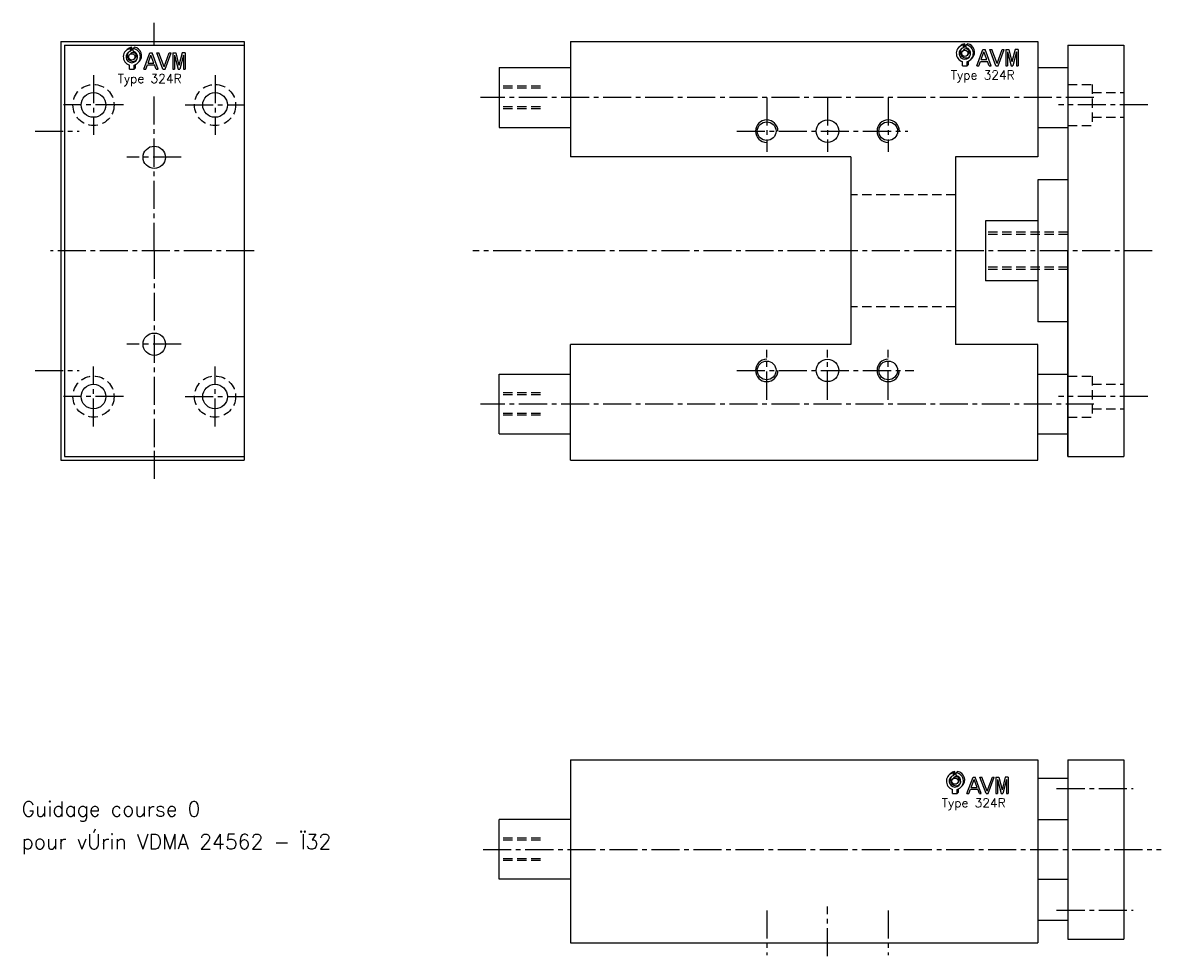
# Model space of a CAD drawing. Extents: x -197 to 108, y -189 to 61.
import ezdxf

# ---------------------------------------------------------------- set-up
doc = ezdxf.new("R2010")
doc.units = 0
doc.header["$LTSCALE"] = 10
doc.linetypes.add('AXES2', pattern=[1.125, 0.75, -0.125, 0.125, -0.125])
doc.linetypes.add('CACHE', pattern=[0.375, 0.25, -0.125])
for name, color, linetype in [('AXES', 1, 'AXES2'), ('CACHES', 2, 'CACHE'), ('FIN', 4, 'CONTINUOUS'), ('FORT', 7, 'CONTINUOUS'), ('OBJETS', 3, 'CONTINUOUS')]:
    doc.layers.add(name, color=color, linetype=linetype)
doc.styles.add('ROMANS', font='romans')

# ---------------------------------------------------------------- blocks, each defined once
blk = doc.blocks.new('ACAD0130')
at = {"layer": 'OBJETS', "color": 8}
for p, q in [((-65.317724, 22.849391), (-62.489297, 25.677818)), ((-54.882696, 28.176025), (-52.054268, 31.004452)), ((-52.054268, 24.8919), (-52.054268, 31.004452)), ((-48.882696, 28.176025), (-46.054268, 31.004452)), ((-56.832443, 14.36411), (-54.004016, 17.192537)), ((-54.882696, 22.063473), (-52.054268, 24.8919)), ((-46.932948, 4.464615), (-44.104521, 7.293042)), ((-46.632696, -18.085638), (-43.804268, -15.257211)), ((-43.804268, -15.257211), (-43.804268, -7.782702)), ((-38.447667, -4.020667), (-35.61924, -1.19224))]:
    blk.add_line(p, q, dxfattribs=at)
at = {"layer": 'OBJETS', "color": 1}
for p, q in [((-54.882696, 22.063473), (-54.882696, 28.176025)), ((-48.882696, 22.063473), (-48.882696, 28.176025)), ((-57.132696, -18.085638), (-57.132696, -8.845909)), ((-57.132696, -18.085638), (-46.632696, -18.085638)), ((-46.632696, -18.085638), (-46.632696, -8.845909))]:
    blk.add_line(p, q, dxfattribs=at)
at = {"layer": 'OBJETS', "color": 7}
for p, q in [((-25.186942, -18.085638), (-11.540892, 18.085638)), ((-15.801745, -4.54065), (-9.181959, 13.006267)), ((-11.540892, 18.085638), (-6.823025, 18.085638)), ((-2.562173, -4.54065), (-9.181959, 13.006267)), ((6.823025, -18.085638), (-6.823025, 18.085638)), ((17.469075, -18.085638), (3.823025, 18.085638)), ((3.823025, 18.085638), (8.098212, 18.085638)), ((19.827771, -13.005638), (8.098212, 18.085638)), ((19.827771, -13.005638), (31.55733, 18.085638)), ((22.186467, -18.085638), (35.832518, 18.085638)), ((31.55733, 18.085638), (35.832518, 18.085638)), ((39.236893, 18.085638), (39.236893, -18.085638)), ((39.236893, 18.085638), (46.0746, 18.085638)), ((43.236893, 13.006267), (43.236893, -18.085638)), ((43.236893, 13.006267), (51.12777, -18.085638)), ((46.0746, 18.085638), (53.12777, -9.705505)), ((60.18094, 18.085638), (53.12777, -9.705505)), ((63.018647, 13.006267), (55.12777, -18.085638)), ((67.018647, 18.085638), (60.18094, 18.085638)), ((63.018647, 13.006267), (63.018647, -18.085638)), ((67.018647, 18.085638), (67.018647, -18.085638)), ((-25.186942, -18.085638), (-20.911755, -18.085638)), ((-20.911755, -18.085638), (-17.310793, -8.54065)), ((-17.310793, -8.54065), (-1.053124, -8.54065)), ((-15.801745, -4.54065), (-2.562173, -4.54065)), ((2.547838, -18.085638), (-1.053124, -8.54065)), ((2.547838, -18.085638), (6.823025, -18.085638)), ((17.469075, -18.085638), (22.186467, -18.085638)), ((39.236893, -18.085638), (43.236893, -18.085638)), ((51.12777, -18.085638), (55.12777, -18.085638)), ((63.018647, -18.085638), (67.018647, -18.085638))]:
    blk.add_line(p, q, dxfattribs=at)
at = {"layer": 'OBJETS', "color": 1}
blk.add_circle((-51.882696, 9.414362), 7, dxfattribs=at)
for radius, start, end in [(19, 99.08472, 253.959558), (19, 286.040442, 80.91528), (13, 103.342364, 76.657636)]:
    blk.add_arc((-51.882696, 9.414362), radius, start, end, dxfattribs=at)
at = {"layer": 'OBJETS', "color": 8}
for radius, start, end in [(19, 99.08472, 135), (19, 315, 80.91528), (13, 143.849883, 306.150117), (7, 315, 135)]:
    blk.add_arc((-49.054268, 12.242789), radius, start, end, dxfattribs=at)

msp = doc.modelspace()

# ---------------------------------------------------------------- linework, layer by layer
at = {"layer": 'AXES'}
for p, q in [((-161.661751, 55), (-161.661751, 61)), ((-177.911751, 47), (-177.911751, 31)), ((-145.411751, 47), (-145.411751, 31)), ((-161.661751, 0), (-161.661751, 41.95054)), ((89.605653, 41), (-74.414319, 41)), ((2.085681, 41), (2.085681, 26.5)), ((2.085681, 41), (2.085681, 38.807389)), ((18.335681, 41), (18.335681, 26.5)), ((34.585681, 41), (34.585681, 26.5)), ((34.585681, 41), (34.585681, 38.653299)), ((-169.911751, 39), (-185.911751, 39)), ((-153.411751, 39), (-137.411751, 39)), ((104.046311, 39), (80.090485, 39)), ((-193.523335, 32), (-181.724296, 32)), ((-5.914319, 32), (39.842274, 32)), ((-5.914319, 32), (39.842274, 32)), ((-154.438315, 25), (-169.047221, 25)), ((-134.986103, 0), (-189.44832, 0)), ((-161.661751, 0), (-161.661751, -53.5)), ((105.16725, 0), (-76.530608, 0)), ((-154.438315, -25), (-169.047221, -25)), ((2.085681, -39.836887), (2.085681, -26.5)), ((18.335681, -39.836887), (18.335681, -26.5)), ((34.585681, -39.836887), (34.585681, -26.5)), ((-193.523335, -32), (-181.724296, -32)), ((-177.911751, -47), (-177.911751, -31)), ((-145.411751, -47), (-145.411751, -31)), ((-5.914319, -32), (41.396723, -32)), ((-5.914319, -32), (41.396723, -32)), ((-169.911751, -39), (-185.911751, -39)), ((-153.411751, -39), (-137.411751, -39)), ((2.085681, -39.836887), (2.085681, -38.807389)), ((34.585681, -39.836887), (34.585681, -38.653299)), ((104.046311, -39), (80.090485, -39)), ((89.605653, -41), (-74.414319, -41)), ((-161.661751, -53.5), (-161.661751, -61)), ((79.624523, -143.891175), (100.044427, -143.891175)), ((-73.70996, -160.141175), (107.585681, -160.141175)), ((2.085681, -176.451714), (2.085681, -188.391175)), ((18.335681, -188.719771), (18.335681, -175.382884)), ((34.585681, -176.451714), (34.585681, -188.391175)), ((79.624523, -176.391175), (100.044427, -176.391175))]:
    msp.add_line(p, q, dxfattribs=at)
at = {"layer": 'CACHES'}
for p, q in [((-58.414319, 44), (-69.414319, 44)), ((-58.414319, 43.5), (-69.414319, 43.5)), ((82.585681, 44.5), (89.085681, 44.5)), ((89.085681, 44.5), (89.085681, 33.5)), ((89.085681, 42.3), (97.585681, 42.3)), ((-58.414319, 38.5), (-69.414319, 38.5)), ((-58.414319, 38), (-69.414319, 38)), ((82.585681, 33.5), (89.085681, 33.5)), ((89.085681, 35.7), (97.585681, 35.7)), ((52.585681, 15), (24.585681, 15)), ((82.585681, 5), (60.585681, 5)), ((82.585681, 4.375), (60.585681, 4.375)), ((82.585681, -4.375), (60.585681, -4.375)), ((82.585681, -5), (60.585681, -5)), ((52.585681, -15), (24.585681, -15)), ((82.585681, -33.5), (89.085681, -33.5)), ((89.085681, -33.5), (89.085681, -44.5)), ((89.085681, -35.7), (97.585681, -35.7)), ((-58.414319, -38), (-69.414319, -38)), ((-58.414319, -38.5), (-69.414319, -38.5)), ((89.085681, -42.3), (97.585681, -42.3)), ((-58.414319, -43.5), (-69.414319, -43.5)), ((-58.414319, -44), (-69.414319, -44)), ((82.585681, -44.5), (89.085681, -44.5)), ((-58.414319, -157.141175), (-69.414319, -157.141175)), ((-58.414319, -157.641175), (-69.414319, -157.641175)), ((-58.414319, -162.641175), (-69.414319, -162.641175)), ((-58.414319, -163.141175), (-69.414319, -163.141175))]:
    msp.add_line(p, q, dxfattribs=at)
for centre in [(-177.911751, 39), (-145.411751, 39), (-177.911751, -39), (-145.411751, -39)]:
    msp.add_circle(centre, 5.5, dxfattribs=at)
at = {"layer": 'FIN'}
for centre, start, end in [((2.085681, 32), 0, 270), ((34.585681, 32), 0, 270), ((2.085681, -32), 90, 0), ((34.585681, -32), 90, 0)]:
    msp.add_arc(centre, 3, start, end, dxfattribs=at)
at = {"layer": 'FORT'}
for p, q in [((-186.661751, 56), (-137.661751, 56)), ((-186.661751, 56), (-186.661751, 0)), ((-185.661751, 55), (-137.661751, 55)), ((-185.661751, 55), (-185.661751, 0)), ((-137.661751, 56), (-137.661751, 0)), ((-137.661751, 55), (-137.661751, 0)), ((-50.414319, 56), (-50.414319, 25.1)), ((-50.414319, 56), (74.585681, 56)), ((74.585681, 56), (74.585681, 25.1)), ((82.585681, 55), (97.585681, 55)), ((82.585681, 55), (82.585681, 0)), ((82.585681, 55), (82.585681, 0)), ((97.585681, 55), (97.585681, 0)), ((-69.414319, 49), (-69.414319, 33)), ((-69.414319, 49), (-50.414319, 49)), ((74.585681, 49), (82.585681, 49)), ((-69.414319, 33), (-50.414319, 33)), ((74.585681, 33), (82.585681, 33)), ((24.585681, 25.1), (-50.414319, 25.1)), ((24.585681, 25.1), (24.585681, 0)), ((74.585681, 25.1), (52.585681, 25.1)), ((52.585681, 25.1), (52.585681, 0)), ((74.585681, 19), (74.585681, -19)), ((82.585681, 19), (74.585681, 19)), ((60.585681, 8), (60.585681, -8)), ((74.585681, 8), (60.585681, 8)), ((-186.661751, 0), (-186.661751, -56)), ((-185.661751, 0), (-185.661751, -55)), ((-137.661751, 0), (-137.661751, -56)), ((-137.661751, 0), (-137.661751, -55)), ((24.585681, 0), (24.585681, -25.1)), ((52.585681, 0), (52.585681, -25.1)), ((82.585681, 0), (82.585681, -55)), ((82.585681, -55), (82.585681, 0)), ((97.585681, 0), (97.585681, -55)), ((74.585681, -8), (60.585681, -8)), ((82.585681, -19), (74.585681, -19)), ((-50.414319, -56), (-50.414319, -25.1)), ((24.585681, -25.1), (-50.414319, -25.1)), ((74.585681, -25.1), (52.585681, -25.1)), ((74.585681, -56), (74.585681, -25.1)), ((-69.414319, -49), (-69.414319, -33)), ((-69.414319, -33), (-50.414319, -33)), ((74.585681, -33), (82.585681, -33)), ((-69.414319, -49), (-50.414319, -49)), ((74.585681, -49), (82.585681, -49)), ((-186.661751, -56), (-137.661751, -56)), ((-185.661751, -55), (-137.661751, -55)), ((-50.414319, -56), (74.585681, -56)), ((82.585681, -55), (97.585681, -55)), ((-50.414319, -136.141175), (74.585681, -136.141175)), ((-50.414319, -136.141175), (-50.414319, -160.141175)), ((74.585681, -136.141175), (74.585681, -160.141175)), ((82.585681, -136.141175), (97.585681, -136.141175)), ((82.585681, -136.141175), (82.585681, -160.141175)), ((97.585681, -136.141175), (97.585681, -160.141175)), ((82.585681, -141.141175), (74.585681, -141.141175)), ((-53.414319, -152.141175), (-69.414319, -152.141175)), ((-69.414319, -160.141175), (-69.414319, -152.141175)), ((-50.414319, -152.141175), (-53.414319, -152.141175)), ((74.585681, -152.141175), (82.585681, -152.141175)), ((-69.414319, -168.141175), (-69.414319, -160.141175)), ((-50.414319, -160.141175), (-50.414319, -185.141175)), ((74.585681, -160.141175), (74.585681, -185.141175)), ((82.585681, -160.141175), (82.585681, -184.141175)), ((97.585681, -160.141175), (97.585681, -184.141175)), ((-53.414319, -168.141175), (-69.414319, -168.141175)), ((-50.414319, -168.141175), (-53.414319, -168.141175)), ((74.585681, -168.141175), (82.585681, -168.141175)), ((82.585681, -179.141175), (74.585681, -179.141175)), ((-50.414319, -185.141175), (74.585681, -185.141175)), ((82.585681, -184.141175), (97.585681, -184.141175))]:
    msp.add_line(p, q, dxfattribs=at)
at = {"layer": 'FORT', "color": 0}
msp.add_line((82.585681, -136.22833), (82.672836, -136.141175), dxfattribs=at)
at = {"layer": 'FORT'}
for centre, radius in [((-177.911751, 39), 3.3), ((-145.411751, 39), 3.3), ((2.085681, 32), 2.5), ((18.335681, 32), 3), ((34.585681, 32), 2.5), ((-161.661751, 25), 3), ((-161.661751, -25), 3), ((2.085681, -32), 2.5), ((18.335681, -32), 3), ((34.585681, -32), 2.5), ((-177.911751, -39), 3.3), ((-145.411751, -39), 3.3)]:
    msp.add_circle(centre, radius, dxfattribs=at)

# ---------------------------------------------------------------- block references
at = {"layer": 'FORT', "xscale": 0.12, "yscale": 0.12, "zscale": 0.12}
for p in [(61.296832, 51.681059), (-161.444006, 50.740065), (58.64489, -143.017286)]:
    msp.add_blockref('ACAD0130', p, dxfattribs=at)

# ---------------------------------------------------------------- texts
at = {"layer": 'FIN', "style": 'ROMANS'}
for s, height, p in [('Type 324R', 2.4, (-171.426653, 44.875071)), ('Type 324R', 2.4, (51.349763, 45.816064)), ('Guidage course 0', 4, (-197.147141, -151.309279)), ('Type 324R', 2.4, (48.931816, -148.882281)), ('pour vÚrin VDMA 24562 - Ï32', 4, (-197.147141, -160.052432))]:
    msp.add_text(s, height=height, dxfattribs=at).set_placement(p)

doc.saveas('drawing.dxf')
